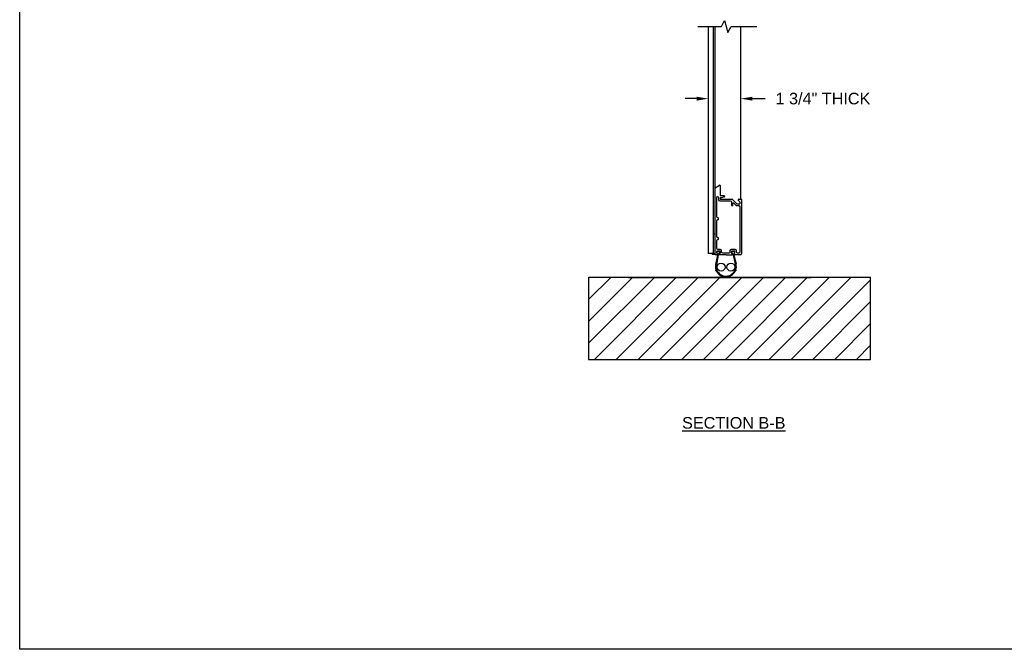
# Model space of a CAD drawing. Header units: inches. Extents: x 168.8 to 189.1, y 234.4 to 247.7.
# Tile 1 of 17: x 168.8 to 176.7, y 234.4 to 239.5. Entities that reach past the tile are written whole.
import ezdxf

# ---------------------------------------------------------------- set-up
doc = ezdxf.new("R2010")
doc.units = ezdxf.units.IN
doc.header["$LTSCALE"] = 0.25
doc.header["$MEASUREMENT"] = 0
doc.layers.add('521', color=7, linetype='Continuous')
doc.layers.add('ANNOTATIONS', color=1, linetype='Continuous')
doc.styles.add('ARIAL', font='arial.ttf', dxfattribs={"height": 0.09375})
doc.dimstyles.new('STANDARD$0', dxfattribs={"dimtxt": 0.09375, "dimasz": 0.09375, "dimexe": 0.03125, "dimexo": 0.046875, "dimgap": 0.09, "dimtad": 0, "dimtih": 1, "dimtoh": 1, "dimdec": 4, "dimzin": 0, "dimdsep": 46, "dimtxsty": 'ARIAL', "dimcen": 0.09, "dimadec": 0, "dimazin": 0, "dimtfac": 1, "dimtdec": 4, "dimtofl": 0, "dimtmove": 0, "dimatfit": 1, "dimfxl": 1, "dimtolj": 1, "dimtzin": 0, "dimarcsym": 0})

# ---------------------------------------------------------------- blocks, each defined once
blk = doc.blocks.new('*D5')
at = {"layer": 'ANNOTATIONS', "color": 0, "lineweight": -2, "transparency": 16777216}
for p, q in [((174.2504, 238.8978), (174.1566, 238.8978)), ((174.3441, 238.8664), (174.3441, 238.929)), ((174.6057, 238.9149), (174.6057, 238.929)), ((174.6995, 238.8978), (174.8052, 238.8978))]:
    blk.add_line(p, q, dxfattribs=at)
at = {"layer": 'ANNOTATIONS', "color": 0, "transparency": 16777216}
for points in [[(174.2504, 238.9134), (174.2504, 238.8821), (174.3441, 238.8978)], [(174.6995, 238.9134), (174.6995, 238.8821), (174.6057, 238.8978)]]:
    blk.add_solid(points, dxfattribs=at)
at = {"layer": 'defpoints', "color": 0, "transparency": 16777216}
for p in [(174.6057, 238.8978), (174.6057, 238.868), (174.3441, 238.8196)]:
    blk.add_point(p, dxfattribs=at)
at = {"layer": 'ANNOTATIONS', "color": 0, "transparency": 16777216, "insert": (175.2715, 238.8978), "char_height": 0.09375, "attachment_point": 5, "style": 'ARIAL'}
blk.add_mtext('\\A1;1 3/4" THICK', dxfattribs=at)

msp = doc.modelspace()

# ---------------------------------------------------------------- hatches: boundary and pattern name
at = {"layer": '521'}
h = msp.add_hatch(dxfattribs=at)
h.set_pattern_fill('ANSI31', color=256, style=0)
h.set_pattern_definition([(45, (-1.22534, 0.27105), (-0.08838835, 0.08838835), [])])
h.paths.add_polyline_path([(175.65692, 237.45511), (173.37495, 237.45511), (173.37495, 236.79023), (175.65692, 236.79023)])

# ---------------------------------------------------------------- linework, layer by layer
for p, q in [((174.45025, 239.48076), (174.47403, 239.53013)), ((174.47403, 239.53013), (174.50078, 239.43205)), ((174.25816, 239.48076), (174.45025, 239.48076)), ((174.34337, 239.48076), (174.34337, 237.64538)), ((174.38337, 239.48076), (174.38337, 237.64538)), ((174.39899, 237.64698), (174.39899, 239.48076)), ((174.50078, 239.43205), (174.52861, 239.48076)), ((174.52861, 239.48076), (174.7371, 239.48076)), ((174.60571, 238.08495), (174.60571, 239.48076)), ((174.40016, 238.17722), (174.43548, 238.1976)), ((174.43899, 238.19557), (174.43899, 238.11651)), ((174.41149, 237.94323), (174.41149, 238.09932)), ((174.42649, 238.09932), (174.42649, 238.08213)), ((174.43618, 238.07245), (174.4854, 238.07245)), ((174.43899, 238.09479), (174.43899, 238.08729)), ((174.44134, 238.11416), (174.4718, 238.11416)), ((174.45085, 238.09713), (174.44134, 238.09713)), ((174.44134, 238.08495), (174.4854, 238.08495)), ((174.47245, 238.10323), (174.4515, 238.09722)), ((174.47415, 238.11182), (174.47415, 238.10549)), ((174.4854, 238.08495), (174.48696, 238.08338)), ((174.4854, 238.07245), (174.48696, 238.07401)), ((174.48696, 238.08338), (174.48852, 238.08495)), ((174.48696, 238.07401), (174.48852, 238.07245)), ((174.48852, 238.08495), (174.53474, 238.08495)), ((174.48852, 238.07245), (174.52085, 238.07245)), ((174.53053, 238.06276), (174.53053, 238.03604)), ((174.5364, 238.08426), (174.57377, 238.04688)), ((174.58462, 238.07713), (174.58845, 238.08377)), ((174.59877, 238.06298), (174.58462, 238.07713)), ((174.59048, 238.08495), (174.60962, 238.08495)), ((174.59946, 238.06132), (174.59946, 238.04854)), ((174.61196, 238.0826), (174.61196, 237.64541)), ((174.53288, 238.0337), (174.54069, 238.0337)), ((174.54303, 238.03604), (174.54303, 238.05429)), ((174.54703, 238.05594), (174.56645, 238.03653)), ((174.5733, 238.0337), (174.58977, 238.0337)), ((174.57543, 238.0462), (174.59712, 238.0462)), ((174.59946, 238.02401), (174.59946, 237.65791)), ((174.41149, 237.78213), (174.41149, 237.91135)), ((174.42368, 237.93354), (174.42118, 237.93354)), ((174.42118, 237.92104), (174.42368, 237.92104)), ((174.42602, 237.92338), (174.42602, 237.9312)), ((174.39899, 237.80163), (174.38337, 237.80163)), ((174.41149, 237.68729), (174.41149, 237.75026)), ((174.42368, 237.77245), (174.42118, 237.77245)), ((174.42118, 237.75995), (174.42368, 237.75995)), ((174.42602, 237.76229), (174.42602, 237.7701)), ((174.41149, 237.66268), (174.41149, 237.64776)), ((174.43186, 237.66292), (174.41177, 237.66292)), ((174.41384, 237.66502), (174.41403, 237.6651)), ((174.43696, 237.6651), (174.41403, 237.6651)), ((174.44212, 237.6776), (174.42118, 237.6776)), ((174.4393, 237.66276), (174.4393, 237.64776)), ((174.4518, 237.65791), (174.4518, 237.66791)), ((174.51853, 237.66784), (174.51853, 237.65791)), ((174.56177, 237.67752), (174.52821, 237.67752)), ((174.53107, 237.66268), (174.53107, 237.64776)), ((174.53194, 237.65749), (174.53226, 237.66061)), ((174.53226, 237.66061), (174.53412, 237.66268)), ((174.55657, 237.66502), (174.53342, 237.66502)), ((174.53412, 237.66268), (174.53584, 237.66335)), ((174.53584, 237.66335), (174.55414, 237.66335)), ((174.55891, 237.64776), (174.55891, 237.66268)), ((174.57146, 237.65791), (174.57146, 237.66784)), ((174.37899, 237.64538), (174.34337, 237.64538)), ((174.37399, 237.64385), (174.37399, 237.63926)), ((174.37555, 237.64541), (174.39743, 237.64541)), ((174.40283, 237.63769), (174.37555, 237.63769)), ((174.41757, 237.63541), (174.40307, 237.55746)), ((174.41587, 237.63573), (174.40868, 237.63573)), ((174.42457, 237.63478), (174.409, 237.55757)), ((174.41587, 237.64541), (174.4138, 237.64541)), ((174.41821, 237.64307), (174.41821, 237.63807)), ((174.41821, 237.64092), (174.41823, 237.64175)), ((174.43259, 237.64307), (174.43259, 237.63807)), ((174.43696, 237.64541), (174.43493, 237.64541)), ((174.48544, 237.63573), (174.43493, 237.63573)), ((174.50884, 237.64823), (174.46149, 237.64823)), ((174.48696, 237.63725), (174.48544, 237.63573)), ((174.48862, 237.63573), (174.48696, 237.63725)), ((174.48862, 237.63573), (174.53545, 237.63573)), ((174.53226, 237.65324), (174.53194, 237.65749)), ((174.53262, 237.65164), (174.53226, 237.65324)), ((174.53388, 237.64969), (174.53262, 237.65164)), ((174.53342, 237.64541), (174.53545, 237.64541)), ((174.53499, 237.64808), (174.53388, 237.64969)), ((174.53583, 237.64697), (174.53499, 237.64808)), ((174.53716, 237.64599), (174.53583, 237.64697)), ((174.53905, 237.64536), (174.53716, 237.64599)), ((174.53779, 237.64307), (174.53779, 237.63807)), ((174.54093, 237.64438), (174.53905, 237.64536)), ((174.54191, 237.6434), (174.54093, 237.64438)), ((174.54238, 237.64197), (174.54191, 237.6434)), ((174.54364, 237.63348), (174.56244, 237.56204)), ((174.55059, 237.63371), (174.56833, 237.56242)), ((174.55219, 237.63807), (174.55219, 237.64307)), ((174.55454, 237.64541), (174.55657, 237.64541)), ((174.60227, 237.63573), (174.55454, 237.63573)), ((174.58977, 237.64823), (174.58115, 237.64823)), ((174.40593, 237.51399), (174.40298, 237.51051)), ((174.4037, 237.50895), (174.40773, 237.50897)), ((174.56812, 237.50762), (174.56396, 237.50729)), ((174.56881, 237.5093), (174.56606, 237.51242)), ((173.37495, 237.45511), (173.37495, 236.79023)), ((173.37976, 237.45511), (175.65692, 237.45511)), ((173.69694, 237.45265), (175.17698, 237.45265)), ((174.43817, 237.46732), (174.43857, 237.47147)), ((174.43971, 237.46636), (174.44326, 237.46852)), ((174.48711, 237.45319), (174.48516, 237.45688)), ((174.48893, 237.45323), (174.4907, 237.45699)), ((174.53577, 237.46828), (174.53211, 237.47029)), ((174.53726, 237.46931), (174.53668, 237.47342)), ((175.65692, 236.79023), (175.65692, 237.45511)), ((173.37495, 236.79023), (175.65692, 236.79023))]:
    msp.add_line(p, q, dxfattribs=at)
for centre in [(174.44785, 237.53599), (174.52642, 237.53599)]:
    msp.add_circle(centre, 0.03239, dxfattribs=at)
for centre, radius, start, end in [((174.40134, 238.17519), 0.00234, 120, 180), ((174.43665, 238.19557), 0.00234, 0, 120), ((174.43618, 238.08213), 0.00969, 180, 270), ((174.44134, 238.11651), 0.00234, 180, 270), ((174.44134, 238.09479), 0.00234, 90, 180), ((174.44134, 238.08729), 0.00234, 180, 270), ((174.45085, 238.09948), 0.00234, 270, 286), ((174.4718, 238.11182), 0.00234, 0, 90), ((174.4718, 238.10549), 0.00234, 286, 0), ((174.53474, 238.0826), 0.00234, 45, 90), ((174.59048, 238.0826), 0.00234, 90, 150), ((174.59712, 238.06132), 0.00234, 0, 45), ((174.60962, 238.0826), 0.00234, 0, 90), ((174.53288, 238.03604), 0.00234, 180, 270), ((174.54069, 238.03604), 0.00234, 270, 360), ((174.5733, 238.04338), 0.00969, 225, 270), ((174.57543, 238.04854), 0.00234, 225, 270), ((174.59712, 238.04854), 0.00234, 270, 0), ((174.42368, 237.9312), 0.00234, 0, 90), ((174.42368, 237.92338), 0.00234, 270, 0), ((174.42368, 237.7701), 0.00234, 0, 90), ((174.42368, 237.76229), 0.00234, 270, 0), ((174.42181, 237.65585), 0.01228, 144.830274, 240.694616), ((174.41384, 237.66268), 0.00234, 90, 180), ((174.42181, 237.65585), 0.01228, 298.924221, 35.16966), ((174.43696, 237.66276), 0.00234, 0, 90), ((174.44212, 237.66791), 0.00969, 0, 90), ((174.52821, 237.66784), 0.00969, 90, 180), ((174.53342, 237.66268), 0.00234, 90, 180), ((174.54589, 237.65627), 0.01228, 299.222537, 25.474352), ((174.55414, 237.66021), 0.00314, 25.474352, 89.999967), ((174.55657, 237.66268), 0.00234, 0, 90), ((174.56177, 237.66784), 0.00969, 360, 90), ((174.37555, 237.64385), 0.00156, 90, 180), ((174.37555, 237.63926), 0.00156, 180, 270), ((174.39743, 237.64698), 0.00156, 270, 0), ((174.40868, 237.64541), 0.00969, 232.853752, 270), ((174.41384, 237.64776), 0.00234, 180, 269.159294), ((174.41349, 237.64102), 0.00472, 358.774876, 60.694616), ((174.41587, 237.64307), 0.00234, 0, 90), ((174.41587, 237.63807), 0.00234, 270, 0), ((174.37892, 237.6426), 0.03931, 349.463937, 358.774876), ((174.38604, 237.64255), 0.03931, 348.596995, 357.939093), ((174.43004, 237.64097), 0.00472, 118.924221, 177.939093), ((174.43493, 237.64307), 0.00234, 90, 180), ((174.43493, 237.63807), 0.00234, 180, 270), ((174.43696, 237.64776), 0.00234, 270, 0), ((174.53342, 237.64776), 0.00234, 180, 270), ((174.53545, 237.64307), 0.00234, 0, 90), ((174.53545, 237.63807), 0.00234, 270, 0), ((174.58166, 237.64349), 0.03931, 182.216502, 194.74418), ((174.55419, 237.64144), 0.00472, 119.222537, 182.926921), ((174.58874, 237.6432), 0.03931, 182.926921, 193.975736), ((174.55454, 237.64307), 0.00234, 90, 180), ((174.55454, 237.63807), 0.00234, 180, 270), ((174.55657, 237.64776), 0.00234, 270, 0), ((174.60227, 237.64541), 0.00969, 270, 0), ((174.48624, 237.54199), 0.08459, 169.463937, 198.676038), ((174.4037, 237.5099), 0.000943, 139.757984, 270.306562), ((174.40521, 237.5146), 0.000943, 319.757984, 18.676038), ((174.48624, 237.54199), 0.0788, 168.596995, 14.74418), ((174.40774, 237.50803), 0.000943, 23.392275, 90.306562), ((174.48624, 237.54199), 0.08459, 203.392275, 235.357291), ((174.48624, 237.54199), 0.08459, 306.930055, 335.357291), ((174.56404, 237.50628), 0.00101, 94.517659, 155.07146), ((174.56682, 237.51309), 0.00101, 160.538897, 221.387557), ((174.48624, 237.54199), 0.08459, 340.263388, 13.975736), ((174.56804, 237.50863), 0.00101, 274.51766, 41.387557), ((174.43756, 237.47157), 0.00101, 354.517659, 55.07146), ((174.43918, 237.46722), 0.00101, 174.51766, 301.387557), ((174.44378, 237.46765), 0.00101, 60.538897, 121.387557), ((174.48624, 237.54199), 0.08459, 240.263388, 268.690624), ((174.48427, 237.45641), 0.00101, 27.850993, 88.404793), ((174.48801, 237.45366), 0.00101, 207.850993, 334.720891), ((174.49162, 237.45655), 0.00101, 93.872231, 154.72089), ((174.48624, 237.54199), 0.08459, 273.596722, 302.023958), ((174.53162, 237.4694), 0.00101, 61.184326, 121.738127), ((174.53626, 237.46917), 0.00101, 241.184326, 8.054224), ((174.53768, 237.47356), 0.00101, 127.205564, 188.054224)]:
    msp.add_arc(centre, radius, start, end, dxfattribs=at)
at = {"layer": '521', "extrusion": (0, 0, -1)}
for centre, radius, start, end in [((-174.41899, 238.09932), 0.0075, 0, 180), ((-174.52085, 238.06276), 0.00969, 90, 180), ((-174.54538, 238.05429), 0.00234, 0, 135), ((-174.58977, 238.02401), 0.00969, 90, 180), ((-174.42118, 237.94323), 0.00969, 270, 0), ((-174.42118, 237.91135), 0.00969, 0, 90), ((-174.42118, 237.78213), 0.00969, 270, 0), ((-174.42118, 237.75026), 0.00969, 0, 90), ((-174.42118, 237.68729), 0.00969, 270, 0), ((-174.46149, 237.65791), 0.00969, 270, 0), ((-174.50884, 237.65791), 0.00969, 180, 270), ((-174.58115, 237.65791), 0.00969, 270, 0), ((-174.58977, 237.65791), 0.00969, 180, 270)]:
    msp.add_arc(centre, radius, start, end, dxfattribs=at)
at = {"layer": 'defpoints'}
msp.add_lwpolyline([(189.05875, 234.44685), (168.77187, 234.44685), (168.77187, 247.18196), (189.05875, 247.18196)], close=True, dxfattribs=at)

# ---------------------------------------------------------------- texts
at = {"layer": 'ANNOTATIONS', "insert": (174.54992, 236.32395), "char_height": 0.09375, "width": 1.3823677, "attachment_point": 2, "style": 'ARIAL'}
msp.add_mtext('{\\LSECTION B-B}', dxfattribs=at)

# ---------------------------------------------------------------- dimensions: what is measured, and where the dimension line sits
at = {"layer": 'ANNOTATIONS'}
dim = msp.add_linear_dim(base=(174.60571, 238.89775), p1=(174.34415, 238.81956), p2=(174.60571, 238.86801), text='1 3/4" THICK', dimstyle='STANDARD$0', dxfattribs=at)
dim.commit()
dim.dimension.update_dxf_attribs({"geometry": '*D5', "text_midpoint": (175.27148, 238.89775), "dimtype": 160})

doc.saveas('drawing.dxf')
